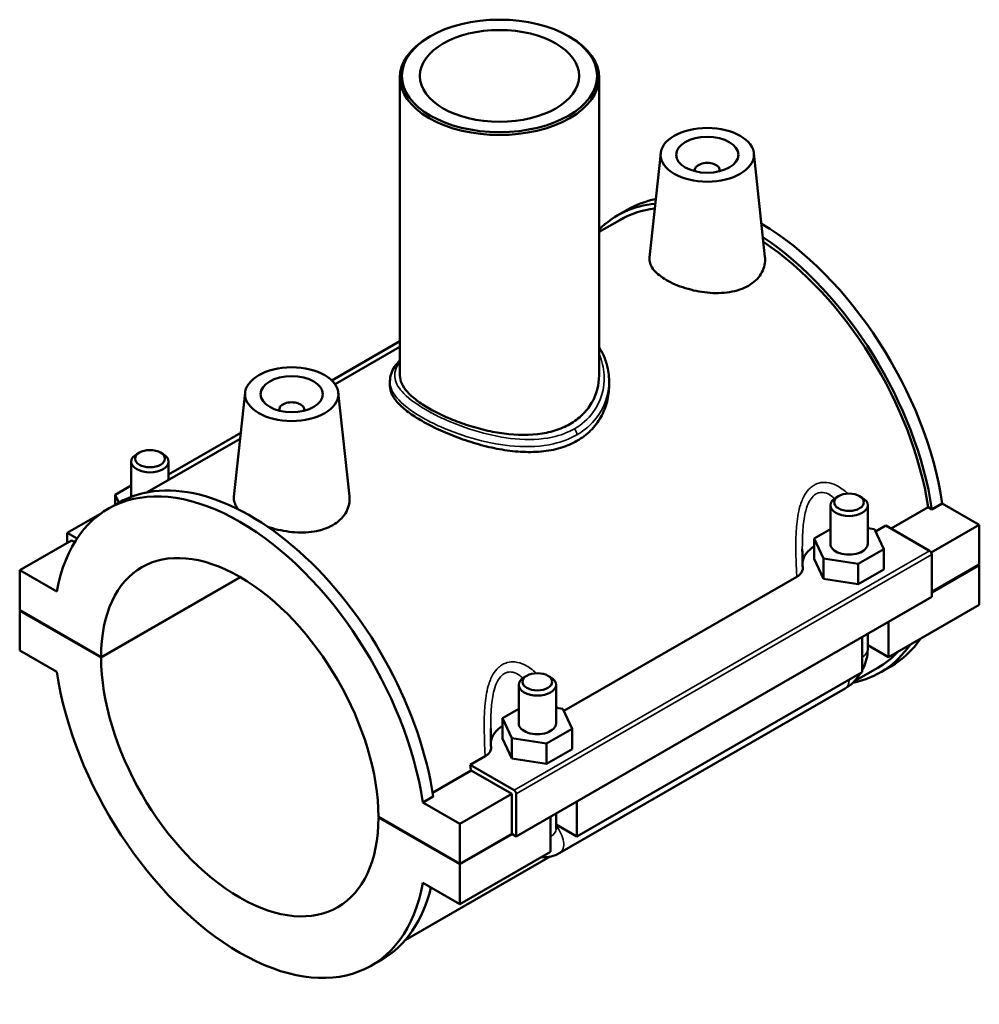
# Model space of a CAD drawing. Header units: millimetres. Extents: x 0 to 1084, y -37 to 1054.
# Tile 5 of 5: x 929 to 1084, y 896 to 1054. Entities that reach past the tile are written whole.
import ezdxf

# ---------------------------------------------------------------- set-up
doc = ezdxf.new("R2010")
doc.units = ezdxf.units.MM
doc.layers.add('Visible (ANSI)', color=7, linetype='Continuous', lineweight=50)
doc.layers.add('Visible Narrow (ANSI)', color=7, linetype='Continuous', lineweight=35)

msp = doc.modelspace()

# ---------------------------------------------------------------- linework, layer by layer
at = {"layer": 'Visible (ANSI)'}
for p, q in [((995.301, 1051.497), (995.074, 1051.365)), ((1017.561, 1051.497), (1017.788, 1051.365)), ((990.431, 1044.875), (990.431, 997.024)), ((1022.431, 1044.875), (1022.431, 997.024)), ((1032.32, 1032.738), (1030.523, 1015.969)), ((1047.292, 1032.738), (1049.078, 1016.076)), ((1037.806, 1030.019), (1037.806, 1029.833)), ((1041.806, 1030.019), (1041.806, 1029.833)), ((1025.357, 1022.719), (1027.026, 1023.68)), ((1025.771, 1022), (1022.431, 1020.076)), ((990.431, 1002.549), (979.492, 996.25)), ((990.431, 1001.648), (980.011, 995.648)), ((988.831, 996.105), (988.831, 995.34)), ((1024.031, 996.105), (1024.031, 995.34)), ((965.57, 994.299), (963.772, 977.53)), ((980.541, 994.299), (982.328, 977.636)), ((971.055, 991.394), (971.055, 991.58)), ((975.055, 991.394), (975.055, 991.58)), ((964.773, 986.873), (949.849, 978.279)), ((964.876, 987.833), (953.287, 981.159)), ((948.583, 984.658), (948.157, 984.411)), ((951.99, 984.658), (952.416, 984.411)), ((947.287, 977.556), (947.287, 983.194)), ((953.287, 980.258), (953.287, 983.194)), ((944.71, 977.861), (947.287, 979.345)), ((944.71, 976.277), (944.71, 977.861)), ((945.291, 976.612), (944.71, 977.861)), ((1060.871, 977.654), (1060.446, 977.407)), ((1064.279, 977.654), (1064.705, 977.407)), ((943.587, 975.631), (945.256, 976.592)), ((1059.575, 969.997), (1059.575, 976.19)), ((1065.575, 969.997), (1065.575, 976.19)), ((1069.328, 972.448), (1075.293, 975.883)), ((1075.891, 975.539), (1075.293, 975.883)), ((1077.559, 976.5), (1075.891, 975.539)), ((1077.559, 976.5), (1083.505, 973.076)), ((942.585, 974.997), (936.993, 971.776)), ((1066.658, 972.348), (1065.575, 972.515)), ((1066.824, 971.991), (1068.472, 972.941)), ((1068.472, 972.941), (1075.515, 968.885)), ((1083.505, 973.076), (1075.766, 968.619)), ((1083.505, 973.076), (1083.505, 966.679)), ((936.993, 971.776), (938.575, 970.865)), ((936.993, 970.144), (936.993, 971.776)), ((1059.575, 972.341), (1056.998, 970.857)), ((1056.998, 970.857), (1058.493, 967.646)), ((1056.998, 967.587), (1056.998, 970.857)), ((1068.152, 969.136), (1066.658, 972.348)), ((937.7, 970.551), (929.356, 965.746)), ((938.193, 970.268), (937.7, 970.551)), ((1058.493, 964.376), (1058.493, 967.646)), ((1058.493, 967.646), (1064.069, 966.786)), ((1064.069, 966.786), (1068.152, 969.136)), ((1068.152, 965.866), (1068.152, 969.136)), ((1075.869, 968.273), (1075.869, 961.466)), ((1056.998, 967.587), (1058.493, 964.376)), ((1064.069, 963.515), (1064.069, 966.786)), ((1075.869, 962.281), (1083.505, 966.679)), ((1083.505, 966.597), (1075.869, 962.199)), ((1083.434, 966.638), (1083.505, 966.597)), ((1083.505, 966.597), (1083.505, 960.2)), ((935.302, 962.322), (929.356, 965.746)), ((929.356, 965.746), (929.356, 959.349)), ((942.438, 951.816), (964.762, 964.672)), ((964.833, 964.631), (942.438, 951.734)), ((1016.76, 943.162), (1054.183, 964.712)), ((1064.069, 963.515), (1068.152, 965.866)), ((1058.493, 964.376), (1064.069, 963.515)), ((1075.869, 961.466), (1009.118, 923.027)), ((1083.505, 960.2), (1068.939, 951.811)), ((929.356, 959.349), (942.438, 951.816)), ((929.356, 959.267), (929.427, 959.308)), ((929.356, 959.267), (929.356, 952.87)), ((942.438, 951.734), (929.356, 959.267)), ((1068.939, 957.476), (1068.939, 951.811)), ((1064.696, 949.368), (1064.696, 955.033)), ((1065.575, 953.033), (1065.575, 955.539)), ((1068.939, 951.811), (1065.575, 953.748)), ((929.356, 952.87), (935.302, 949.446)), ((1067.605, 949.354), (1069.274, 950.315)), ((1010.808, 948.824), (1010.382, 948.577)), ((1014.216, 948.824), (1014.641, 948.577)), ((1064.696, 949.368), (1018.876, 922.982)), ((1067.191, 950.073), (1063.369, 947.872)), ((1009.512, 947.36), (1009.512, 941.168)), ((1015.512, 947.36), (1015.512, 941.168)), ((1016.13, 920.373), (1061.951, 946.759)), ((1009.512, 943.512), (1006.935, 942.028)), ((1016.594, 943.518), (1015.512, 943.686)), ((1018.089, 940.307), (1016.594, 943.518)), ((1006.935, 942.028), (1008.429, 938.817)), ((1006.935, 938.758), (1006.935, 942.028)), ((1014.006, 937.956), (1018.089, 940.307)), ((1018.089, 937.037), (1018.089, 940.307)), ((1006.935, 938.758), (1008.429, 935.546)), ((1008.429, 935.546), (1008.429, 938.817)), ((1008.429, 938.817), (1014.006, 937.956)), ((1014.006, 934.686), (1014.006, 937.956)), ((1014.006, 934.686), (1018.089, 937.037)), ((1001.721, 934.501), (1004.12, 935.883)), ((1008.764, 930.446), (1001.721, 934.501)), ((1008.429, 935.546), (1014.006, 934.686)), ((995.691, 930.043), (1001.867, 933.6)), ((1008.411, 929.832), (1001.867, 933.6)), ((1008.411, 929.832), (1000.067, 925.027)), ((1008.411, 923.434), (1008.411, 929.832)), ((1009.118, 923.027), (1009.118, 929.833)), ((995.79, 929.412), (994.121, 928.451)), ((1000.067, 925.027), (994.121, 928.451)), ((1018.876, 928.647), (1018.876, 922.982)), ((1015.512, 926.709), (1015.512, 924.203)), ((986.985, 926.163), (1000.067, 918.63)), ((986.985, 926.081), (987.056, 926.122)), ((1000.067, 918.548), (986.985, 926.081)), ((1000.067, 918.63), (1000.067, 925.027)), ((1014.633, 920.539), (1014.633, 926.203)), ((1000.067, 918.63), (1008.411, 923.434)), ((1008.482, 923.394), (1000.067, 918.548)), ((1008.411, 923.434), (1009.118, 923.027)), ((1018.876, 922.982), (1015.512, 924.919)), ((1014.633, 920.539), (1000.067, 912.15)), ((1014.579, 919.776), (991.269, 906.353)), ((1000.067, 912.15), (1000.067, 918.548)), ((994.121, 915.575), (1000.067, 912.15)), ((985.836, 902.266), (987.504, 903.227))]:
    msp.add_line(p, q, dxfattribs=at)
for centre, major_axis in [((1006.431, 1045.136), (-15.68, 0)), ((1006.431, 1045.136), (-12.8, 0)), ((1039.806, 1032.472), (-7.5, 0)), ((1039.806, 1032.472), (-5, 0)), ((973.055, 994.032), (-7.5, 0)), ((973.055, 994.032), (-5, 0)), ((950.287, 983.684), (-2.4, 0)), ((1062.575, 976.68), (-2.4, 0)), ((1012.512, 947.851), (-2.4, 0))]:
    msp.add_ellipse(centre, major_axis=major_axis, ratio=0.5758617, dxfattribs=at)
for centre, major_axis, ratio, start_param, end_param in [((1006.431, 1044.875), (-16, 0), 0.5758617, 5.5016397, 10.2063236), ((1039.806, 1030.019), (-2, 0), 0.5758617, 2.9729035, 6.4518745), ((1046.481, 986.037), (-21.124, 36.682), 0.5780931, 6.0258445, 6.4328893), ((1048.15, 986.998), (-21.124, 36.682), 0.5780931, 6.0884692, 6.2831853), ((1046.481, 986.037), (-20.71, 35.963), 0.5780931, 6.0408939, 6.2831853), ((1048.15, 986.998), (-21.124, 36.682), 0.5780931, 4.116053, 5.487761), ((1046.481, 986.037), (21.124, -36.682), 0.5780931, 0.9744603, 2.2826401), ((1046.481, 986.037), (-20.71, 35.963), 0.5780931, 4.1198412, 5.4200339), ((973.055, 991.58), (-2, 0), 0.5758617, 2.9729035, 6.4518745), ((950.287, 983.194), (3, 0), 0.5758617, 2.360047, 7.0647309), ((964.712, 938.948), (-21.124, 36.682), 0.5780931, 4.116053, 6.8833887), ((966.38, 939.909), (-21.124, 36.682), 0.5780931, 4.116053, 6.2831853), ((1062.575, 976.19), (-3, 0), 0.5758617, 5.5016397, 10.2063236), ((964.712, 938.948), (-15.72, 27.297), 0.5780931, 3.9305118, 7.0689299), ((1062.575, 966.727), (-7.5, 0), 0.5758617, 5.5507827, 6.1931425), ((1062.575, 969.997), (-3, 0), 0.5758617, 0, 3.1415927), ((1075.515, 968.476), (-0.25, 0.433), 0.5780931, 3.9289245, 5.4997209), ((1046.481, 986.037), (21.124, -36.682), 0.5780931, 6.0923246, 6.546941), ((1048.15, 986.998), (21.124, -36.682), 0.5780931, 0, 0.2637557), ((1046.481, 986.037), (20.71, -35.963), 0.5780931, 0, 0.175003), ((964.712, 938.948), (15.72, -27.297), 0.5780931, 3.9305118, 7.0689299), ((964.712, 938.948), (21.124, -36.682), 0.5780931, 4.116053, 6.8833887), ((1012.512, 947.36), (-3, 0), 0.5758617, 5.5016397, 10.2063236), ((1012.512, 937.897), (-7.5, 0), 0.5758617, 5.5507827, 6.1931425), ((1012.512, 941.168), (-3, 0), 0.5758617, 0, 3.1415927), ((973.055, 943.753), (-20.71, 35.963), 0.5780931, 4.1198412, 4.1444445), ((1008.764, 930.037), (0.25, -0.433), 0.5780931, 0.7873319, 2.3581282), ((966.38, 939.909), (21.124, -36.682), 0.5780931, 0, 0.5433428)]:
    msp.add_ellipse(centre, major_axis=major_axis, ratio=ratio, start_param=start_param, end_param=end_param, dxfattribs=at)
for points, knots in [([(1046.413, 1011.445), (1045.583, 1010.968), (1044.532, 1010.604), (1042.236, 1010.234), (1040.99, 1010.223), (1038.662, 1010.452), (1037.422, 1010.706), (1035.138, 1011.42), (1034.093, 1011.878), (1032.438, 1012.831), (1031.72, 1013.388), (1030.761, 1014.542), (1030.52, 1015.141), (1030.509, 1015.79), (1030.513, 1015.879), (1030.523, 1015.969)], [0, 0, 0, 0, 0.3519254, 0.3519254, 0.7038508, 0.7038508, 1.0549079, 1.0549079, 1.4059651, 1.4059651, 1.7570223, 1.7570223, 2.1080794, 2.1080794, 2.1634054, 2.1634054, 2.1634054, 2.1634054]), ([(1049.078, 1016.076), (1049.092, 1015.943), (1049.1, 1015.811), (1049.111, 1014.9), (1048.889, 1014.065), (1047.955, 1012.575), (1047.242, 1011.923), (1046.413, 1011.445)], [4.86112439, 4.86112439, 4.86112439, 4.86112439, 4.9200096, 4.9200096, 5.27193498, 5.27193498, 5.62386036, 5.62386036, 5.62386036, 5.62386036]), ([(1022.431, 1001.558), (1022.601, 1001.293), (1022.758, 1001.022), (1023.219, 1000.133), (1023.471, 999.493), (1023.905, 997.947), (1024.031, 997.027), (1024.031, 996.105)], [14.0511364, 14.0511364, 14.0511364, 14.0511364, 14.16736347, 14.16736347, 14.4243334, 14.4243334, 14.77372892, 14.77372892, 14.77372892, 14.77372892]), ([(988.831, 996.105), (988.831, 996.498), (988.894, 996.89), (989.143, 997.677), (989.336, 998.07), (989.818, 998.811), (990.103, 999.162), (990.431, 999.504)], [9.40128044, 9.40128044, 9.40128044, 9.40128044, 9.62404279, 9.62404279, 9.86445093, 9.86445093, 10.09531713, 10.09531713, 10.09531713, 10.09531713]), ([(1022.431, 997.024), (1022.431, 995.563), (1022.036, 993.996), (1020.818, 991.928), (1020.311, 991.284), (1019.133, 990.141), (1018.463, 989.642), (1017.026, 988.815), (1016.217, 988.462), (1014.46, 987.914), (1013.512, 987.721), (1010.556, 987.385), (1008.425, 987.497), (1005.434, 987.967), (1004.402, 988.183), (1002.345, 988.714), (1001.32, 989.03), (999.349, 989.729), (998.401, 990.113), (996.644, 990.914), (995.835, 991.33), (994.4, 992.156), (993.729, 992.592), (992.551, 993.482), (992.044, 993.936), (991.231, 994.839), (990.926, 995.29), (990.525, 996.174), (990.431, 996.607), (990.431, 997.024)], [3.6538448, 3.6538448, 3.6538448, 3.6538448, 4.2631151, 4.2631151, 4.5677502, 4.5677502, 4.8723853, 4.8723853, 5.1770204, 5.1770204, 5.4816555, 5.4816555, 6.0909257, 6.0909257, 6.3953388, 6.3953388, 6.6997518, 6.6997518, 7.0041649, 7.0041649, 7.3085779, 7.3085779, 7.612991, 7.612991, 7.917404, 7.917404, 8.2218171, 8.2218171, 8.5262301, 8.5262301, 8.5262301, 8.5262301]), ([(1018.876, 986.532), (1018.083, 986.076), (1017.19, 985.692), (1015.254, 985.115), (1014.21, 984.921), (1012.043, 984.721), (1010.917, 984.715), (1008.658, 984.857), (1007.525, 985.006), (1005.338, 985.403), (1004.205, 985.667), (1001.946, 986.3), (1000.819, 986.67), (998.65, 987.476), (997.607, 987.914), (995.67, 988.815), (994.778, 989.279), (993.194, 990.191), (992.455, 990.667), (991.158, 991.627), (990.6, 992.112), (989.708, 993.068), (989.373, 993.54), (988.934, 994.461), (988.831, 994.909), (988.831, 995.34)], [0, 0, 0, 0, 0.3363834, 0.3363834, 0.6727668, 0.6727668, 1.0091502, 1.0091502, 1.3455337, 1.3455337, 1.6814779, 1.6814779, 2.0174221, 2.0174221, 2.3533663, 2.3533663, 2.6893106, 2.6893106, 3.0252548, 3.0252548, 3.361199, 3.361199, 3.6971432, 3.6971432, 4.0330875, 4.0330875, 4.0330875, 4.0330875]), ([(1024.031, 995.34), (1024.031, 994.51), (1023.927, 993.65), (1023.488, 991.954), (1023.153, 991.119), (1022.262, 989.557), (1021.704, 988.83), (1020.408, 987.545), (1019.669, 986.989), (1018.876, 986.532)], [9.4117086, 9.4117086, 9.4117086, 9.4117086, 9.748092, 9.748092, 10.0844754, 10.0844754, 10.4208588, 10.4208588, 10.7572423, 10.7572423, 10.7572423, 10.7572423]), ([(964.475, 975.543), (964.005, 976.115), (963.769, 976.707), (963.758, 977.35), (963.762, 977.44), (963.772, 977.53)], [4.57247385, 4.57247385, 4.57247385, 4.57247385, 4.9200096, 4.9200096, 4.97533563, 4.97533563, 4.97533563, 4.97533563]), ([(982.327, 977.636), (982.341, 977.504), (982.35, 977.372), (982.361, 976.461), (982.138, 975.626), (981.204, 974.136), (980.491, 973.484), (979.662, 973.006)], [7.67305457, 7.67305457, 7.67305457, 7.67305457, 7.73193978, 7.73193978, 8.08386516, 8.08386516, 8.43579055, 8.43579055, 8.43579055, 8.43579055]), ([(979.662, 973.006), (978.832, 972.528), (977.782, 972.165), (975.485, 971.794), (974.239, 971.784), (971.911, 972.013), (970.672, 972.267), (969.427, 972.655), (969.325, 972.688), (969.224, 972.722)], [2.8119302, 2.8119302, 2.8119302, 2.8119302, 3.1638556, 3.1638556, 3.5157809, 3.5157809, 3.8668381, 3.8668381, 3.8983359, 3.8983359, 3.8983359, 3.8983359]), ([(1055.136, 966.097), (1055.129, 966.302), (1055.123, 966.507), (1055.111, 966.916), (1055.105, 967.121), (1055.095, 967.532), (1055.091, 967.737), (1055.083, 968.147), (1055.08, 968.352), (1055.076, 968.761), (1055.075, 968.965), (1055.075, 969.169)], [0.41771548, 0.41771548, 0.41771548, 0.41771548, 0.48341209, 0.48341209, 0.5491087, 0.5491087, 0.61480531, 0.61480531, 0.68050192, 0.68050192, 0.74619853, 0.74619853, 0.74619853, 0.74619853]), ([(1054.183, 964.712), (1054.373, 964.821), (1054.537, 964.943), (1054.81, 965.209), (1054.917, 965.351), (1055.095, 965.693), (1055.143, 965.895), (1055.136, 966.097)], [-0.29646831, -0.29646831, -0.29646831, -0.29646831, -0.21614878, -0.21614878, -0.13575402, -0.13575402, -0.03004412, -0.03004412, -0.03004412, -0.03004412]), ([(1064.696, 949.702), (1064.766, 949.833), (1064.832, 949.966), (1065.102, 950.552), (1065.269, 951.022), (1065.505, 951.998), (1065.575, 952.504), (1065.575, 953.033)], [3.99006654, 3.99006654, 3.99006654, 3.99006654, 4.08407045, 4.08407045, 4.39822972, 4.39822972, 4.71238898, 4.71238898, 4.71238898, 4.71238898]), ([(1061.951, 946.759), (1062.409, 947.023), (1062.813, 947.337), (1063.541, 948.029), (1063.865, 948.409), (1064.241, 948.941), (1064.327, 949.071), (1064.409, 949.203)], [3.14159265, 3.14159265, 3.14159265, 3.14159265, 3.45575192, 3.45575192, 3.76991118, 3.76991118, 3.86828424, 3.86828424, 3.86828424, 3.86828424]), ([(1005.073, 937.268), (1005.066, 937.472), (1005.06, 937.677), (1005.048, 938.087), (1005.042, 938.292), (1005.032, 938.702), (1005.027, 938.907), (1005.02, 939.317), (1005.017, 939.522), (1005.013, 939.931), (1005.012, 940.136), (1005.012, 940.34)], [0.41717423, 0.41717423, 0.41717423, 0.41717423, 0.48287084, 0.48287084, 0.54856744, 0.54856744, 0.61426405, 0.61426405, 0.67996066, 0.67996066, 0.74565726, 0.74565726, 0.74565726, 0.74565726]), ([(1004.12, 935.883), (1004.309, 935.992), (1004.474, 936.114), (1004.747, 936.379), (1004.854, 936.521), (1005.032, 936.863), (1005.08, 937.065), (1005.073, 937.268)], [-0.29646831, -0.29646831, -0.29646831, -0.29646831, -0.21614878, -0.21614878, -0.13575402, -0.13575402, -0.03004412, -0.03004412, -0.03004412, -0.03004412]), ([(1013.199, 919.713), (1013.594, 919.667), (1013.976, 919.68), (1014.846, 919.808), (1015.308, 919.964), (1015.865, 920.226), (1016, 920.297), (1016.13, 920.373)], [2.6025278, 2.6025278, 2.6025278, 2.6025278, 2.7863637, 2.7863637, 3.05209867, 3.05209867, 3.14159265, 3.14159265, 3.14159265, 3.14159265])]:
    msp.add_open_spline(points, degree=3, knots=knots, dxfattribs=at)
at = {"layer": 'Visible Narrow (ANSI)'}
for p, q in [((1075.515, 968.885), (1008.764, 930.446)), ((1009.118, 929.833), (1075.869, 968.273))]:
    msp.add_line(p, q, dxfattribs=at)
for centre, major_axis, ratio, start_param, end_param in [((1018.197, 987.902), (-0.479, 0.832), 0.5780931, 3.9289245, 5.0944009), ((1062.575, 953.033), (3, 0), 0.5758617, 5.4977871, 6.2831853), ((1060.454, 949.359), (1.497, -2.6), 0.5780931, 0, 0.7911844), ((1012.512, 924.203), (3, 0), 0.5758617, 5.4977871, 6.2831853), ((1014.633, 922.972), (1.497, -2.6), 0.5780931, 0, 1.9310496)]:
    msp.add_ellipse(centre, major_axis=major_axis, ratio=ratio, start_param=start_param, end_param=end_param, dxfattribs=at)
for points, knots in [([(1022.429, 1000.464), (1022.91, 999.398), (1023.186, 998.26), (1023.362, 994.991), (1022.744, 992.84), (1020.667, 990.051), (1019.661, 989.158), (1018.465, 988.469)], [14.2496416, 14.2496416, 14.2496416, 14.2496416, 14.7236545, 14.7236545, 15.6011453, 15.6011453, 16.1173328, 16.1173328, 16.1173328, 16.1173328]), ([(1018.465, 988.469), (1017.407, 987.861), (1016.204, 987.411), (1013.06, 986.726), (1011.026, 986.659), (1007.021, 987.031), (1005.055, 987.429), (1001.152, 988.535), (999.219, 989.255), (996.66, 990.418), (995.885, 990.805), (993.411, 992.165), (991.997, 993.171), (990.272, 994.949), (989.802, 995.733), (989.478, 997.405), (989.742, 998.292), (990.431, 999.193)], [5.3724443, 5.3724443, 5.3724443, 5.3724443, 5.8286491, 5.8286491, 6.4766902, 6.4766902, 7.0746282, 7.0746282, 7.6974695, 7.6974695, 7.989475, 7.989475, 8.702228, 8.702228, 9.2841168, 9.2841168, 9.9644142, 9.9644142, 9.9644142, 9.9644142]), ([(988.831, 996.105), (988.831, 995.939), (988.844, 995.773), (989.005, 994.78), (989.474, 993.943), (991.232, 992.062), (992.688, 991.01), (995.249, 989.608), (996.052, 989.211), (998.709, 988.025), (1000.722, 987.303), (1004.793, 986.214), (1006.849, 985.835), (1011.044, 985.518), (1013.179, 985.624), (1016.488, 986.384), (1017.758, 986.867), (1018.876, 987.511)], [-9.4012804, -9.4012804, -9.4012804, -9.4012804, -9.2841168, -9.2841168, -8.702228, -8.702228, -7.989475, -7.989475, -7.6974695, -7.6974695, -7.0746282, -7.0746282, -6.4766902, -6.4766902, -5.8286491, -5.8286491, -5.3724443, -5.3724443, -5.3724443, -5.3724443]), ([(1018.876, 987.511), (1020.141, 988.24), (1021.21, 989.174), (1023.35, 991.969), (1024.03, 994.041), (1024.031, 996.105)], [-16.1173328, -16.1173328, -16.1173328, -16.1173328, -15.6011453, -15.6011453, -14.7737289, -14.7737289, -14.7737289, -14.7737289]), ([(1062.369, 978.058), (1061.813, 978.597), (1061.201, 979.058), (1060.037, 979.637), (1059.502, 979.806), (1058.543, 979.9), (1058.12, 979.868), (1057.461, 979.682), (1057.215, 979.578), (1056.981, 979.443), (1056.747, 979.308), (1056.525, 979.143), (1055.987, 978.64), (1055.696, 978.261), (1055.133, 977.29), (1054.886, 976.67), (1054.399, 974.991), (1054.237, 973.883), (1054.07, 971.881), (1054.042, 970.987), (1054.027, 968.704), (1054.073, 967.324), (1054.146, 965.552), (1054.165, 965.13), (1054.183, 964.712)], [-2.623335, -2.623335, -2.623335, -2.623335, -2.3624883, -2.3624883, -2.1600738, -2.1600738, -2.0011865, -2.0011865, -1.9018819, -1.9018819, -1.9018819, -1.8025774, -1.8025774, -1.6436901, -1.6436901, -1.4412756, -1.4412756, -1.124938, -1.124938, -0.8739412, -0.8739412, -0.4803066, -0.4803066, -0.3564355, -0.3564355, -0.3564355, -0.3564355]), ([(1055.075, 969.169), (1055.075, 969.558), (1055.078, 969.946), (1055.101, 971.097), (1055.133, 971.858), (1055.276, 973.547), (1055.406, 974.47), (1055.771, 975.844), (1055.952, 976.344), (1056.359, 977.114), (1056.568, 977.409), (1056.95, 977.788), (1057.107, 977.91), (1057.272, 978.005), (1057.437, 978.099), (1057.609, 978.168), (1058.07, 978.273), (1058.364, 978.268), (1059.029, 978.116), (1059.398, 977.933), (1059.915, 977.559), (1060.078, 977.422), (1060.236, 977.273)], [0.7461985, 0.7461985, 0.7461985, 0.7461985, 0.8739412, 0.8739412, 1.124938, 1.124938, 1.4412756, 1.4412756, 1.6436901, 1.6436901, 1.8025774, 1.8025774, 1.9018819, 1.9018819, 1.9018819, 2.0011865, 2.0011865, 2.1600738, 2.1600738, 2.3624883, 2.3624883, 2.4593694, 2.4593694, 2.4593694, 2.4593694]), ([(1065.757, 972.487), (1065.739, 972.538), (1065.72, 972.589), (1065.66, 972.749), (1065.618, 972.857), (1065.575, 972.966)], [-3.341114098, -3.341114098, -3.341114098, -3.341114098, -3.323457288, -3.323457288, -3.285650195, -3.285650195, -3.285650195, -3.285650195]), ([(1012.306, 949.228), (1011.75, 949.768), (1011.138, 950.228), (1009.974, 950.807), (1009.439, 950.977), (1008.479, 951.071), (1008.056, 951.039), (1007.398, 950.852), (1007.152, 950.749), (1006.918, 950.614), (1006.684, 950.479), (1006.462, 950.313), (1005.924, 949.811), (1005.633, 949.432), (1005.07, 948.461), (1004.823, 947.841), (1004.336, 946.162), (1004.173, 945.055), (1004.007, 943.052), (1003.978, 942.158), (1003.963, 939.876), (1004.01, 938.496), (1004.083, 936.723), (1004.101, 936.301), (1004.12, 935.883)], [-2.6227937, -2.6227937, -2.6227937, -2.6227937, -2.3619114, -2.3619114, -2.1595106, -2.1595106, -2.0006368, -2.0006368, -1.9013407, -1.9013407, -1.9013407, -1.8020446, -1.8020446, -1.6431708, -1.6431708, -1.44077, -1.44077, -1.1244534, -1.1244534, -0.8734782, -0.8734782, -0.4798743, -0.4798743, -0.3558943, -0.3558943, -0.3558943, -0.3558943]), ([(1005.012, 940.34), (1005.012, 940.728), (1005.015, 941.117), (1005.038, 942.268), (1005.07, 943.03), (1005.213, 944.718), (1005.343, 945.64), (1005.708, 947.015), (1005.889, 947.515), (1006.296, 948.285), (1006.505, 948.579), (1006.887, 948.958), (1007.044, 949.08), (1007.209, 949.175), (1007.373, 949.27), (1007.546, 949.338), (1008.006, 949.444), (1008.301, 949.439), (1008.966, 949.287), (1009.335, 949.103), (1009.852, 948.729), (1010.015, 948.593), (1010.173, 948.443)], [0.7456573, 0.7456573, 0.7456573, 0.7456573, 0.8734782, 0.8734782, 1.1244534, 1.1244534, 1.44077, 1.44077, 1.6431708, 1.6431708, 1.8020446, 1.8020446, 1.9013407, 1.9013407, 1.9013407, 2.0006368, 2.0006368, 2.1595106, 2.1595106, 2.3619114, 2.3619114, 2.4588281, 2.4588281, 2.4588281, 2.4588281]), ([(1015.694, 943.657), (1015.675, 943.709), (1015.656, 943.76), (1015.596, 943.92), (1015.555, 944.028), (1015.512, 944.136)], [-3.340572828, -3.340572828, -3.340572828, -3.340572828, -3.322807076, -3.322807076, -3.285108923, -3.285108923, -3.285108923, -3.285108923])]:
    msp.add_open_spline(points, degree=3, knots=knots, dxfattribs=at)

doc.saveas('drawing.dxf')
